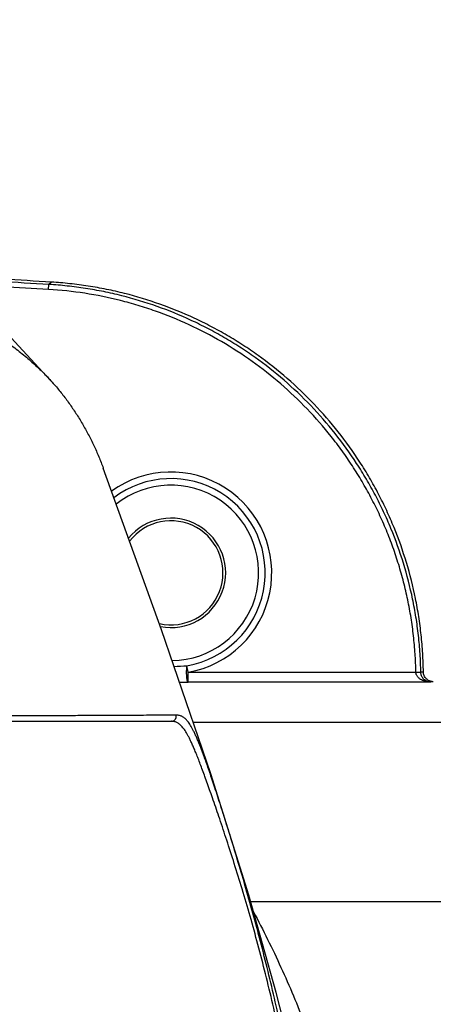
# Model space of a CAD drawing. Header units: millimetres. Extents: x 5828 to 6704, y 123 to 421.
# Tile 206 of 256: x 6562.81 to 6564.9, y 216.29 to 221.26. Entities that reach past the tile are written whole.
import ezdxf

# ---------------------------------------------------------------- set-up
doc = ezdxf.new("R2010")
doc.units = ezdxf.units.MM
for name, color, linetype in [('外形图', 7, 'Continuous'), ('尺寸标注', 7, 'Continuous'), ('运动范围', 7, 'Continuous')]:
    doc.layers.add(name, color=color, linetype=linetype)
doc.styles.add('微软雅黑', font='msyh.ttc', dxfattribs={"height": 1.5})
doc.dimstyles.new('尺寸标注_1_20比例', dxfattribs={"dimtxt": 1.5, "dimasz": 1.25, "dimexe": 0.5, "dimexo": 0.4, "dimgap": 0.5, "dimtad": 1, "dimdec": 1, "dimlfac": 20, "dimdsep": 46, "dimtxsty": '微软雅黑', "dimcen": 0.09, "dimadec": 0, "dimazin": 0, "dimtp": 0.01, "dimtm": 0.01, "dimtfac": 1, "dimtdec": 1, "dimtofl": 0, "dimtmove": 0, "dimatfit": 3, "dimfxl": 1, "dimtolj": 1, "dimarcsym": 0})

# ---------------------------------------------------------------- blocks, each defined once
blk = doc.blocks.new('*D1145')
at = {"layer": 'Defpoints', "color": 0}
for p in [(6564.9775, 227.1499), (6618.6004, 224.7716), (6488.2514, 214.3423), (6559.4529, 214.3423), (6635.7237, 214.3423)]:
    blk.add_point(p, dxfattribs=at)
at = {"layer": '尺寸标注', "color": 0, "lineweight": -2}
blk.add_arc((6559.4529, 214.3423), 13.9483, 15.13637, 174.86363, dxfattribs=at)
at = {"layer": '尺寸标注', "color": 0}
for points in [[(6572.7139, 217.9391), (6573.1206, 218.0298), (6573.1893, 216.7644)], [(6545.3524, 215.6004), (6545.7687, 215.5817), (6545.5045, 214.3423)]]:
    blk.add_solid(points, dxfattribs=at)
at = {"layer": '尺寸标注', "color": 0, "insert": (6557.2583, 229.4032), "char_height": 1.5, "attachment_point": 5, "rotation": 8.2904, "style": '微软雅黑'}
blk.add_mtext('\\A1;{\\fAlibaba PuHuiTi 3.0 55 Regular|b0|i0|c134|p18;-\\A1;170%%d}', dxfattribs=at)

msp = doc.modelspace()

# ---------------------------------------------------------------- linework, layer by layer
at = {"layer": '外形图', "linetype": 'ByBlock'}
for p, q in [((6562.9601, 219.8994), (6562.9616, 219.9244)), ((6562.9747, 219.9363), (6562.9616, 219.9244)), ((6563.6647, 217.9654), (6563.6591, 217.998)), ((6563.6647, 217.9654), (6564.8148, 217.9654)), ((6563.6647, 217.9154), (6563.6647, 217.9654)), ((6563.6211, 217.9154), (6563.6647, 217.9154)), ((6564.8885, 217.9154), (6563.6647, 217.9154)), ((6561.8313, 217.7173), (6563.5804, 217.7173)), ((6567.3529, 217.7111), (6563.6908, 217.7111)), ((6567.3529, 216.8055), (6563.9799, 216.8055))]:
    msp.add_line(p, q, dxfattribs=at)
for points in [[(6562.99, 219.4179), (6562.7317, 219.6983), (6562.4239, 219.9915), (6562.0629, 220.2829), (6561.6621, 220.5431)], [(6564.3143, 215.5115), (6564.269, 215.7034), (6564.2034, 215.9772), (6564.1088, 216.3473), (6563.9706, 216.8389), (6563.7793, 217.4515), (6563.531, 218.1797), (6563.2365, 218.9965)]]:
    msp.add_lwpolyline(points, dxfattribs=at)
for centre, radius, start, end in [((6559.3279, 160.0472), 59.9873, 86.527142, 87.002145), ((6559.3279, 160.0472), 59.9623, 86.527142, 86.974173), ((6559.3279, 160.0472), 60, 86.515376, 86.75014), ((6563.5779, 218.4673), 0.5093, 279.8203, 125.9743), ((6563.5779, 218.4673), 0.4762, 279.8203, 127.1272), ((6563.5779, 218.4673), 0.4432, 270.7963, 128.4673), ((6563.5779, 218.4673), 0.2765, 259.0136, 140.6522), ((6563.5779, 218.4673), 0.2629, 257.2382, 142.4264), ((6563.5775, 219.0166), 1.0219, 270.927, 274.5811)]:
    msp.add_arc(centre, radius, start, end, dxfattribs=at)
for points, knots in [([(6561.132, 219.9255), (6561.1725, 219.9243), (6561.252, 219.9217), (6561.3692, 219.9171), (6561.4821, 219.9119), (6561.5905, 219.906), (6561.6943, 219.8993), (6561.7933, 219.892), (6561.8728, 219.8851), (6561.9339, 219.8792), (6561.9916, 219.8731), (6562.0476, 219.8665), (6562.1019, 219.8594), (6562.1527, 219.8523), (6562.2018, 219.8447), (6562.249, 219.8365), (6562.2824, 219.8302), (6562.3144, 219.8237), (6562.345, 219.817), (6562.374, 219.81), (6562.4016, 219.8027), (6562.4276, 219.7952), (6562.4522, 219.7875), (6562.4755, 219.7795), (6562.4974, 219.7713), (6562.5182, 219.7628), (6562.5379, 219.7542), (6562.5568, 219.7453), (6562.575, 219.7364), (6562.5927, 219.7274), (6562.6101, 219.7184), (6562.6271, 219.7092), (6562.6439, 219.7), (6562.6606, 219.6904), (6562.6771, 219.6807), (6562.6935, 219.6706), (6562.7098, 219.6601), (6562.726, 219.6494), (6562.7474, 219.6347), (6562.7737, 219.6159), (6562.8044, 219.5926), (6562.8437, 219.5612), (6562.8901, 219.521), (6562.9337, 219.4789), (6562.9665, 219.4444), (6562.9823, 219.4268), (6562.99, 219.4179)], [0, 0, 0, 0, 0.061019, 0.119969, 0.176774, 0.231358, 0.283643, 0.333553, 0.381036, 0.403857, 0.426058, 0.468577, 0.488882, 0.508545, 0.54594, 0.563675, 0.580767, 0.597194, 0.612932, 0.62796, 0.642261, 0.65586, 0.668801, 0.681126, 0.69288, 0.704119, 0.714923, 0.72537, 0.735537, 0.745496, 0.75531, 0.765018, 0.77466, 0.784273, 0.793896, 0.803567, 0.813303, 0.823084, 0.832887, 0.852464, 0.871848, 0.890934, 0.928213, 0.964407, 0.982241, 1, 1, 1, 1]), ([(6564.8399, 217.9649), (6564.8393, 217.9959), (6564.8367, 218.058), (6564.8285, 218.1509), (6564.816, 218.2434), (6564.7935, 218.3656), (6564.7549, 218.5163), (6564.7023, 218.6628), (6564.6522, 218.7766), (6564.6107, 218.8601), (6564.5654, 218.9416), (6564.4999, 219.0473), (6564.409, 219.1735), (6564.2863, 219.3141), (6564.1509, 219.4427), (6564.0287, 219.5389), (6563.9258, 219.6088), (6563.8463, 219.6576), (6563.7647, 219.7025), (6563.6531, 219.7574), (6563.509, 219.8161), (6563.3601, 219.8611), (6563.2389, 219.8887), (6563.1471, 219.9052), (6563.0546, 219.9173), (6562.9927, 219.9225), (6562.9616, 219.9244)], [0, 0, 0, 0, 0.031254, 0.062508, 0.093763, 0.125017, 0.187508, 0.25, 0.281254, 0.312508, 0.343763, 0.375017, 0.437508, 0.5, 0.562492, 0.624983, 0.656237, 0.687491, 0.718746, 0.75, 0.812492, 0.874983, 0.906237, 0.937492, 0.968746, 1, 1, 1, 1]), ([(6564.8527, 217.9666), (6564.8523, 217.9978), (6564.85, 218.0601), (6564.8422, 218.1534), (6564.8301, 218.2461), (6564.8081, 218.3689), (6564.77, 218.5203), (6564.7178, 218.6674), (6564.668, 218.7818), (6564.6267, 218.8657), (6564.5815, 218.9476), (6564.5162, 219.0539), (6564.4253, 219.1808), (6564.3026, 219.3222), (6564.1672, 219.4516), (6564.0447, 219.5484), (6563.9417, 219.6187), (6563.862, 219.6677), (6563.7801, 219.713), (6563.6683, 219.7682), (6563.5238, 219.8273), (6563.3744, 219.8726), (6563.2528, 219.9004), (6563.1607, 219.9169), (6563.068, 219.9291), (6563.0058, 219.9344), (6562.9747, 219.9363)], [0, 0, 0, 0, 0.031254, 0.062509, 0.093763, 0.125017, 0.187509, 0.25, 0.281254, 0.312509, 0.343763, 0.375017, 0.437509, 0.5, 0.562491, 0.624983, 0.656237, 0.687491, 0.718746, 0.75, 0.812491, 0.874983, 0.906237, 0.937491, 0.968746, 1, 1, 1, 1]), ([(6564.8148, 217.9654), (6564.8145, 217.9808), (6564.8138, 218.0038), (6564.8124, 218.0344), (6564.8106, 218.065), (6564.8076, 218.1033), (6564.803, 218.1491), (6564.7973, 218.1947), (6564.7883, 218.2554), (6564.7745, 218.3309), (6564.7536, 218.4206), (6564.7286, 218.5092), (6564.6995, 218.5965), (6564.6664, 218.6824), (6564.6293, 218.7666), (6564.5883, 218.8491), (6564.5435, 218.9295), (6564.495, 219.0077), (6564.4429, 219.0837), (6564.3688, 219.1815), (6564.2678, 219.2972), (6564.1342, 219.4241), (6563.9894, 219.538), (6563.8346, 219.6379), (6563.6711, 219.7231), (6563.5289, 219.781), (6563.4123, 219.8192), (6563.294, 219.852), (6563.1435, 219.8825), (6563.0213, 219.8957), (6562.9601, 219.8994)], [0, 0, 0, 0, 0.015628, 0.023442, 0.031256, 0.046885, 0.062513, 0.078141, 0.093769, 0.125023, 0.156277, 0.187531, 0.218785, 0.250039, 0.281293, 0.312547, 0.343801, 0.375055, 0.406309, 0.437563, 0.500054, 0.562545, 0.625036, 0.687527, 0.750019, 0.81251, 0.843764, 0.875018, 0.937509, 1, 1, 1, 1]), ([(6562.99, 219.4179), (6563.0031, 219.4028), (6563.0287, 219.3719), (6563.0649, 219.3236), (6563.0991, 219.2731), (6563.1314, 219.2208), (6563.1614, 219.1667), (6563.1891, 219.1112), (6563.2143, 219.0544), (6563.2294, 219.0159), (6563.2365, 218.9965)], [0, 0, 0, 0, 0.122198, 0.245072, 0.369081, 0.494431, 0.620657, 0.74718, 0.873596, 1, 1, 1, 1]), ([(6563.6647, 217.9154), (6563.6645, 217.9154), (6563.6641, 217.9156), (6563.6636, 217.916), (6563.6631, 217.9167), (6563.6626, 217.9176), (6563.6621, 217.9187), (6563.6616, 217.9201), (6563.6612, 217.9217), (6563.6605, 217.9242), (6563.6598, 217.928), (6563.6591, 217.933), (6563.6585, 217.9386), (6563.658, 217.9448), (6563.6576, 217.9514), (6563.6574, 217.9583), (6563.6573, 217.9654), (6563.6574, 217.9746), (6563.6577, 217.9836), (6563.6584, 217.9921), (6563.6588, 217.9961), (6563.6591, 217.998)], [0, 0, 0, 0, 0.006484, 0.014279, 0.024112, 0.036323, 0.051052, 0.068338, 0.088164, 0.110476, 0.162211, 0.222673, 0.290748, 0.365132, 0.444377, 0.526929, 0.61116, 0.695406, 0.857313, 0.931798, 1, 1, 1, 1]), ([(6564.8885, 217.9154), (6564.8847, 217.9155), (6564.877, 217.9159), (6564.8656, 217.9178), (6564.8544, 217.921), (6564.8435, 217.9257), (6564.8349, 217.931), (6564.8287, 217.9363), (6564.8243, 217.9409), (6564.8205, 217.9461), (6564.818, 217.951), (6564.8166, 217.9547), (6564.816, 217.9569), (6564.8156, 217.9586), (6564.8153, 217.9603), (6564.8151, 217.962), (6564.8149, 217.9637), (6564.8148, 217.9649), (6564.8148, 217.9654)], [0, 0, 0, 0, 0.117539, 0.235541, 0.354507, 0.475104, 0.598314, 0.661427, 0.725837, 0.791825, 0.859607, 0.894208, 0.911667, 0.929219, 0.946841, 0.964523, 0.982257, 1, 1, 1, 1]), ([(6564.8149, 217.9654), (6564.8165, 217.9654), (6564.8196, 217.9654), (6564.8242, 217.9654), (6564.8278, 217.9653), (6564.8305, 217.9653), (6564.8323, 217.9652), (6564.834, 217.9652), (6564.8354, 217.9652), (6564.8367, 217.9651), (6564.8376, 217.9651), (6564.8383, 217.965), (6564.8387, 217.965), (6564.839, 217.965), (6564.8393, 217.965), (6564.8395, 217.9649), (6564.8397, 217.9649), (6564.8398, 217.9649), (6564.8398, 217.9649), (6564.8399, 217.9649)], [0, 0, 0, 0, 0.192742, 0.378248, 0.549557, 0.627853, 0.700246, 0.766056, 0.824667, 0.875528, 0.918165, 0.936272, 0.952181, 0.965855, 0.977265, 0.986386, 0.993205, 0.997721, 1, 1, 1, 1]), ([(6564.8527, 217.9666), (6564.8505, 217.9666), (6564.8462, 217.9662), (6564.842, 217.9654), (6564.8399, 217.9649)], [0, 0, 0, 0, 0.496021, 1, 1, 1, 1]), ([(6564.8885, 217.9154), (6564.886, 217.9155), (6564.8809, 217.9159), (6564.8734, 217.9178), (6564.8659, 217.9211), (6564.8587, 217.9258), (6564.8519, 217.9323), (6564.8458, 217.9409), (6564.8421, 217.9499), (6564.8403, 217.9581), (6564.8399, 217.9626), (6564.8399, 217.9649)], [0, 0, 0, 0, 0.098713, 0.19933, 0.303857, 0.414771, 0.535428, 0.670457, 0.825259, 0.910822, 1, 1, 1, 1]), ([(6564.9027, 217.9173), (6564.8994, 217.9173), (6564.8929, 217.9179), (6564.8836, 217.9207), (6564.8749, 217.9253), (6564.8673, 217.9315), (6564.8611, 217.939), (6564.8564, 217.9476), (6564.8539, 217.9554), (6564.8529, 217.9618), (6564.8527, 217.965), (6564.8527, 217.9666)], [0, 0, 0, 0, 0.124981, 0.249963, 0.374945, 0.499927, 0.624908, 0.74989, 0.874871, 0.937435, 1, 1, 1, 1]), ([(6564.9027, 217.9173), (6564.9003, 217.9173), (6564.8956, 217.917), (6564.8909, 217.916), (6564.8885, 217.9154)], [0, 0, 0, 0, 0.495742, 1, 1, 1, 1]), ([(6563.6045, 217.7485), (6563.592, 217.7483), (6563.5645, 217.7481), (6563.5194, 217.7477), (6563.4669, 217.7474), (6563.3813, 217.7469), (6563.2846, 217.7464), (6563.1762, 217.7459), (6563.0816, 217.7455), (6562.9783, 217.745), (6562.8656, 217.7445), (6562.741, 217.7439), (6562.6009, 217.7434), (6562.4416, 217.743), (6562.2606, 217.7427), (6562.0573, 217.7425), (6561.9144, 217.7425), (6561.8395, 217.7425)], [0, 0, 0, 0, 0.021247, 0.046782, 0.076548, 0.110511, 0.192278, 0.240924, 0.294705, 0.353161, 0.416445, 0.48634, 0.564925, 0.654478, 0.757116, 0.872695, 1, 1, 1, 1]), ([(6563.5804, 217.7173), (6563.5821, 217.7173), (6563.5856, 217.7177), (6563.59, 217.7191), (6563.5934, 217.7209), (6563.5966, 217.7232), (6563.6002, 217.7268), (6563.6028, 217.7312), (6563.6042, 217.7349), (6563.6051, 217.7386), (6563.6054, 217.7432), (6563.6049, 217.7468), (6563.6045, 217.7485)], [0, 0, 0, 0, 0.113511, 0.235888, 0.300173, 0.365942, 0.499358, 0.632895, 0.698803, 0.763266, 0.886066, 1, 1, 1, 1]), ([(6564.3164, 214.3423), (6564.3164, 214.4523), (6564.3121, 214.6724), (6564.2929, 215.0015), (6564.261, 215.3288), (6564.224, 215.5996), (6564.1886, 215.8143), (6564.1593, 215.9737), (6564.1274, 216.1314), (6564.093, 216.2869), (6564.0563, 216.4394), (6564.018, 216.5879), (6563.9784, 216.731), (6563.9385, 216.8673), (6563.8991, 216.9952), (6563.8612, 217.1133), (6563.8257, 217.2201), (6563.7978, 217.3017), (6563.7772, 217.3606), (6563.7632, 217.4001), (6563.7502, 217.4364), (6563.738, 217.4698), (6563.7266, 217.5002), (6563.716, 217.5278), (6563.7061, 217.5529), (6563.6967, 217.5755), (6563.6879, 217.596), (6563.6796, 217.6144), (6563.6717, 217.6308), (6563.6641, 217.6455), (6563.6567, 217.6585), (6563.6496, 217.6699), (6563.6426, 217.6798), (6563.6358, 217.6884), (6563.629, 217.6957), (6563.6223, 217.7019), (6563.6155, 217.7069), (6563.6087, 217.7108), (6563.6018, 217.7138), (6563.5949, 217.7159), (6563.5878, 217.717), (6563.583, 217.7173), (6563.5807, 217.7173)], [0, 0, 0, 0, 0.094232, 0.188362, 0.282261, 0.375748, 0.42226, 0.468542, 0.514514, 0.56003, 0.604897, 0.648795, 0.691341, 0.73205, 0.770412, 0.805942, 0.838189, 0.866834, 0.879726, 0.891669, 0.902687, 0.912805, 0.922052, 0.930482, 0.938155, 0.945131, 0.951468, 0.957214, 0.962412, 0.967108, 0.971347, 0.97517, 0.978619, 0.981737, 0.984569, 0.987156, 0.98954, 0.991765, 0.993878, 0.995927, 0.997955, 1, 1, 1, 1]), ([(6564.3292, 214.3423), (6564.3292, 214.4529), (6564.326, 214.6188), (6564.3153, 214.8396), (6564.3041, 215.005), (6564.2896, 215.1699), (6564.272, 215.3342), (6564.2514, 215.4978), (6564.2277, 215.6606), (6564.2055, 215.7955), (6564.1864, 215.9029), (6564.1664, 216.0095), (6564.1398, 216.1417), (6564.1054, 216.2986), (6564.0689, 216.4527), (6564.0191, 216.6499), (6563.967, 216.8388), (6563.9145, 217.0175), (6563.8778, 217.1379), (6563.8485, 217.2312), (6563.8265, 217.2999), (6563.8114, 217.3466), (6563.7971, 217.39), (6563.7837, 217.4301), (6563.7711, 217.467), (6563.7594, 217.5007), (6563.7485, 217.5314), (6563.7382, 217.5593), (6563.7286, 217.5846), (6563.7195, 217.6074), (6563.7109, 217.628), (6563.7028, 217.6465), (6563.695, 217.6629), (6563.6875, 217.6776), (6563.6803, 217.6905), (6563.6732, 217.7019), (6563.6663, 217.7118), (6563.6595, 217.7203), (6563.6528, 217.7275), (6563.6461, 217.7336), (6563.6393, 217.7385), (6563.6325, 217.7424), (6563.6257, 217.7453), (6563.6187, 217.7472), (6563.6116, 217.7483), (6563.6069, 217.7485), (6563.6045, 217.7485)], [0, 0, 0, 0, 0.093968, 0.140938, 0.187874, 0.234759, 0.28157, 0.328288, 0.374884, 0.421321, 0.444467, 0.467557, 0.513507, 0.559046, 0.604005, 0.64806, 0.731825, 0.770487, 0.806293, 0.838763, 0.853635, 0.867545, 0.880476, 0.892446, 0.903472, 0.913574, 0.922795, 0.931194, 0.938832, 0.945771, 0.952068, 0.957766, 0.962914, 0.967556, 0.971741, 0.975513, 0.978912, 0.981978, 0.984758, 0.987297, 0.989644, 0.991842, 0.993934, 0.995964, 0.997974, 1, 1, 1, 1]), ([(6563.9947, 216.7546), (6564.0438, 216.6624), (6564.1363, 216.4749), (6564.2578, 216.1857), (6564.3614, 215.8894), (6564.4468, 215.5872), (6564.5136, 215.2802), (6564.5615, 214.9696), (6564.5904, 214.6566), (6564.5968, 214.447), (6564.5968, 214.3423)], [0, 0, 0, 0, 0.124783, 0.249637, 0.374563, 0.499556, 0.62461, 0.749711, 0.874847, 1, 1, 1, 1])]:
    msp.add_open_spline(points, degree=3, knots=knots, dxfattribs=at)
at = {"layer": '运动范围'}
msp.add_arc((6559.4529, 214.3423), 60.06, 10, 350, dxfattribs=at)

# ---------------------------------------------------------------- dimensions: what is measured, and where the dimension line sits
at = {"layer": '尺寸标注'}
dim = msp.add_angular_dim_2l(base=(6564.9775, 227.1499), line1=((6635.7237, 214.3423), (6488.2514, 214.3423)), line2=((6559.4529, 214.3423), (6618.6004, 224.7716)), text='\\A1;{\\fAlibaba PuHuiTi 3.0 55 Regular|b0|i0|c134|p18;-<>}', dimstyle='尺寸标注_1_20比例', dxfattribs=at)
dim.commit()
dim.dimension.update_dxf_attribs({"geometry": '*D1145', "text_midpoint": (6557.4417, 228.1449), "dimtype": 162})

doc.saveas('drawing.dxf')
